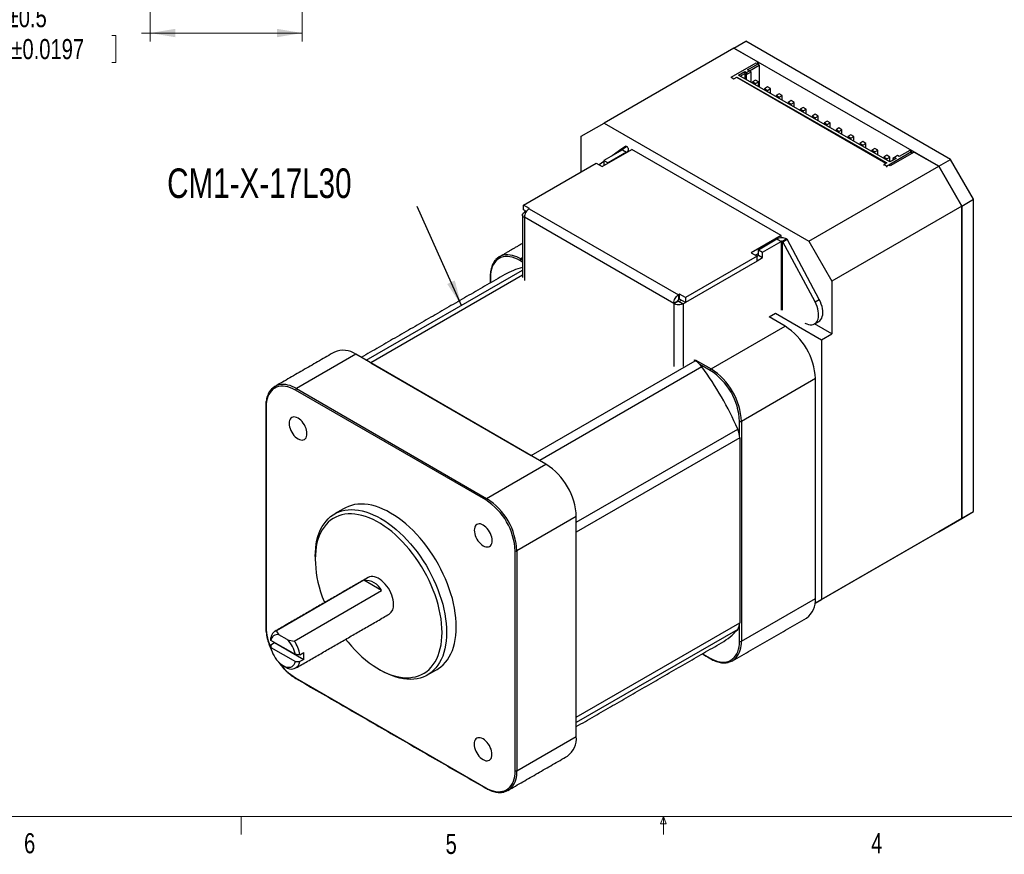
# Model space of a CAD drawing. Header units: millimetres. Extents: x 11 to 421, y 5 to 275.
# Tile 2 of 5: x 140 to 256, y 5 to 104. Entities that reach past the tile are written whole.
import ezdxf

# ---------------------------------------------------------------- set-up
doc = ezdxf.new("R2010")
doc.units = ezdxf.units.MM
doc.styles.add('SLDTEXTSTYLE0', font='TXT', dxfattribs={"width": 0.75})
doc.dimstyles.new('SLDDIMSTYLE2', dxfattribs={"dimtxt": 0, "dimasz": 3, "dimexe": 0, "dimexo": 0.0625, "dimgap": 0, "dimtad": 0, "dimtih": 1, "dimtoh": 1, "dimdec": 0, "dimrnd": 1e-09, "dimzin": 0, "dimdsep": 46, "dimtxsty": 'Standard', "dimsah": 1, "dimcen": 0.09, "dimadec": 0, "dimazin": 0, "dimtfac": 3, "dimtdec": 0, "dimtofl": 0, "dimtmove": 0, "dimatfit": 3, "dimfxl": 1, "dimtolj": 1, "dimtzin": 0, "dimarcsym": 0})
doc.dimstyles.new('SLDDIMSTYLE4', dxfattribs={"dimtxt": 2.38125, "dimasz": 3, "dimexe": 0, "dimexo": 0.0625, "dimgap": 0.595313, "dimtad": 0, "dimdec": 1, "dimrnd": 1e-09, "dimzin": 12, "dimdsep": 46, "dimtxsty": 'SLDTEXTSTYLE0', "dimsah": 1, "dimcen": 0.09, "dimadec": 0, "dimazin": 0, "dimtol": 1, "dimtp": 0.5, "dimtm": 0.5, "dimtfac": 1, "dimtdec": 1, "dimtofl": 0, "dimtmove": 0, "dimatfit": 3, "dimfxl": 1, "dimtolj": 1, "dimarcsym": 0})

# ---------------------------------------------------------------- blocks, each defined once
blk = doc.blocks.new('*D17')
at = {"color": 7, "linetype": 'Continuous', "lineweight": 0}
for p, q in [((155.11, 142.63), (155.11, 101.73)), ((173.13, 128.81), (173.13, 101.73)), ((155.11, 102.73), (154.1, 102.73)), ((173.13, 102.73), (155.11, 102.73)), ((127.17, 102.45), (127.17, 99.24)), ((127.17, 102.45), (127.65, 102.45)), ((151.06, 102.45), (150.58, 102.45)), ((151.06, 102.45), (151.06, 99.24)), ((127.17, 99.24), (127.65, 99.24)), ((151.06, 99.24), (150.58, 99.24))]:
    blk.add_line(p, q, dxfattribs=at)
for points in [[(155.11, 102.73), (158.11, 102.23), (158.11, 103.23)], [(173.13, 102.73), (170.13, 103.23), (170.13, 102.23)]]:
    blk.add_solid(points, dxfattribs=at)
at = {"color": 7, "linetype": 'Continuous', "lineweight": 0, "char_height": 2.381, "attachment_point": 1, "style": 'SLDTEXTSTYLE0'}
for s, insert in [('18', (133.85, 105.8)), ('±0.5', (138.24, 105.8)), ('0.7092', (128.13, 102.02)), ('±0.0197', (138.68, 102.02))]:
    blk.add_mtext(s, dxfattribs=dict(at, insert=insert))

msp = doc.modelspace()

# ---------------------------------------------------------------- linework, layer by layer
at = {"color": 7, "linetype": 'Continuous', "lineweight": 30}
for p, q in [((224.29, 100.946), (225.704, 101.762)), ((249.958, 87.761), (225.704, 101.762)), ((224.29, 100.946), (208.91, 92.067)), ((224.29, 100.946), (227.201, 99.265)), ((224.29, 100.946), (224.29, 100.946)), ((248.544, 86.944), (224.29, 100.946)), ((223.965, 97.494), (226.935, 99.209)), ((226.935, 99.209), (227.147, 99.087)), ((227.02, 99.16), (227.201, 99.265)), ((227.201, 99.265), (227.201, 98.995)), ((224.814, 97.74), (225.556, 98.169)), ((225.556, 98.169), (225.768, 98.048)), ((225.556, 98.169), (225.557, 97.924)), ((225.768, 98.048), (226.122, 98.252)), ((225.768, 98.048), (225.769, 97.803)), ((225.769, 97.803), (226.335, 98.129)), ((225.91, 98.373), (227.147, 99.087)), ((226.122, 98.252), (225.91, 98.373)), ((226.122, 98.252), (226.335, 98.129)), ((226.123, 98.251), (227.254, 98.904)), ((226.339, 96.867), (226.335, 98.129)), ((227.254, 98.904), (227.147, 99.087)), ((227.254, 98.904), (227.263, 96.338)), ((223.965, 97.494), (224.283, 97.312)), ((223.965, 97.494), (223.965, 97.459)), ((224.283, 97.312), (224.637, 97.516)), ((224.286, 97.274), (224.283, 97.312)), ((224.637, 97.516), (242.385, 87.354)), ((224.637, 97.516), (224.64, 97.478)), ((242.281, 87.294), (224.64, 97.478)), ((242.774, 87.456), (224.814, 97.74)), ((225.027, 97.618), (225.557, 97.924)), ((225.557, 97.924), (225.559, 97.314)), ((225.557, 97.924), (225.769, 97.803)), ((225.771, 97.192), (225.769, 97.803)), ((226.831, 97.152), (226.477, 96.948)), ((226.477, 96.948), (226.478, 96.787)), ((226.831, 96.745), (226.477, 96.948)), ((227.185, 96.95), (226.831, 97.152)), ((226.831, 96.745), (227.185, 96.95)), ((227.187, 96.382), (227.185, 96.95)), ((226.832, 96.585), (226.831, 96.745)), ((228.245, 96.342), (227.892, 96.138)), ((227.892, 96.138), (227.892, 95.978)), ((228.245, 95.936), (227.892, 96.138)), ((228.599, 96.14), (228.245, 96.342)), ((228.245, 95.936), (228.599, 96.14)), ((228.246, 95.775), (228.245, 95.936)), ((228.601, 95.572), (228.599, 96.14)), ((229.659, 95.533), (229.306, 95.328)), ((229.306, 95.328), (229.306, 95.168)), ((229.659, 95.126), (229.306, 95.328)), ((230.013, 95.33), (229.659, 95.533)), ((229.659, 95.126), (230.013, 95.33)), ((229.66, 94.965), (229.659, 95.126)), ((230.015, 94.762), (230.013, 95.33)), ((231.074, 94.723), (230.72, 94.519)), ((230.72, 94.519), (230.721, 94.358)), ((231.074, 94.316), (230.72, 94.519)), ((231.427, 94.52), (231.074, 94.723)), ((231.074, 94.316), (231.427, 94.52)), ((231.429, 93.952), (231.427, 94.52)), ((231.074, 94.156), (231.074, 94.316)), ((232.488, 93.913), (232.134, 93.709)), ((232.134, 93.709), (232.135, 93.548)), ((232.488, 93.506), (232.134, 93.709)), ((232.841, 93.711), (232.488, 93.913)), ((232.488, 93.506), (232.841, 93.711)), ((232.488, 93.346), (232.488, 93.506)), ((232.843, 93.143), (232.841, 93.711)), ((233.902, 93.103), (233.549, 92.899)), ((233.549, 92.899), (233.549, 92.739)), ((233.902, 92.697), (233.549, 92.899)), ((234.256, 92.901), (233.902, 93.103)), ((233.902, 92.697), (234.256, 92.901)), ((233.903, 92.536), (233.902, 92.697)), ((234.258, 92.333), (234.256, 92.901)), ((235.316, 92.293), (234.963, 92.089)), ((235.67, 92.091), (235.316, 92.293)), ((206.188, 90.495), (208.91, 92.067)), ((208.91, 92.067), (233.164, 78.066)), ((234.963, 92.089), (234.963, 91.929)), ((235.316, 91.887), (234.963, 92.089)), ((235.316, 91.887), (235.67, 92.091)), ((235.317, 91.726), (235.316, 91.887)), ((235.672, 91.523), (235.67, 92.091)), ((236.73, 91.484), (236.377, 91.28)), ((236.377, 91.28), (236.377, 91.119)), ((236.73, 91.077), (236.377, 91.28)), ((237.084, 91.281), (236.73, 91.484)), ((236.73, 91.077), (237.084, 91.281)), ((236.731, 90.917), (236.73, 91.077)), ((237.086, 90.713), (237.084, 91.281)), ((206.188, 86.292), (206.188, 90.495)), ((238.145, 90.674), (237.791, 90.47)), ((237.791, 90.47), (237.792, 90.309)), ((238.145, 90.267), (237.791, 90.47)), ((238.498, 90.472), (238.145, 90.674)), ((238.145, 90.267), (238.498, 90.472)), ((238.145, 90.107), (238.145, 90.267)), ((238.5, 89.904), (238.498, 90.472)), ((239.559, 89.864), (239.205, 89.66)), ((239.912, 89.662), (239.559, 89.864)), ((208.661, 86.902), (212.196, 88.943)), ((211.065, 88.908), (208.869, 87.64)), ((211, 89.027), (209.844, 88.203)), ((211.495, 89.313), (211, 89.027)), ((211, 89.027), (211.065, 88.989)), ((211.065, 88.989), (211.56, 89.275)), ((211.065, 88.908), (211.065, 88.989)), ((211.065, 88.908), (211.56, 88.622)), ((211.495, 89.313), (211.56, 89.275)), ((229.873, 78.739), (212.196, 88.943)), ((239.205, 89.66), (239.206, 89.5)), ((239.559, 89.458), (239.205, 89.66)), ((239.559, 89.458), (239.912, 89.662)), ((239.559, 89.297), (239.559, 89.458)), ((239.914, 89.094), (239.912, 89.662)), ((240.973, 89.054), (240.62, 88.85)), ((240.62, 88.85), (240.62, 88.69)), ((240.973, 88.648), (240.62, 88.85)), ((241.327, 88.852), (240.973, 89.054)), ((240.973, 88.648), (241.327, 88.852)), ((241.329, 88.284), (241.327, 88.852)), ((242.35, 86.968), (245.32, 88.682)), ((245.108, 88.804), (243.87, 88.089)), ((245.108, 88.804), (245.32, 88.682)), ((245.32, 88.682), (245.321, 88.449)), ((208.869, 87.507), (208.307, 87.106)), ((208.869, 87.64), (209.364, 87.354)), ((208.869, 87.64), (208.869, 87.022)), ((211.56, 88.622), (209.364, 87.354)), ((211.56, 88.576), (211.56, 88.622)), ((240.974, 88.487), (240.973, 88.648)), ((242.387, 88.245), (242.034, 88.041)), ((242.034, 88.041), (242.034, 87.88)), ((242.387, 87.838), (242.034, 88.041)), ((242.741, 88.042), (242.387, 88.245)), ((242.387, 87.838), (242.741, 88.042)), ((242.388, 87.678), (242.387, 87.838)), ((242.743, 87.474), (242.741, 88.042)), ((243.517, 87.885), (242.774, 87.456)), ((245.629, 88.627), (242.801, 86.994)), ((243.304, 88.007), (243.093, 87.883)), ((243.093, 87.883), (243.304, 87.762)), ((243.093, 87.883), (243.094, 87.641)), ((243.658, 88.211), (243.304, 88.007)), ((243.304, 88.007), (243.517, 87.885)), ((243.87, 88.089), (243.658, 88.211)), ((245.629, 88.627), (248.544, 86.944)), ((248.544, 86.944), (249.958, 87.761)), ((252.68, 83.046), (249.958, 87.761)), ((199.361, 82.351), (207.953, 87.311)), ((207.953, 87.311), (208.661, 86.902)), ((209.364, 87.354), (209.364, 87.308)), ((233.164, 78.066), (248.544, 86.944)), ((242.032, 87.15), (242.024, 87.034)), ((242.385, 87.354), (242.032, 87.15)), ((242.35, 86.968), (242.032, 87.15)), ((242.35, 86.968), (242.35, 86.846)), ((242.801, 86.994), (242.704, 87.05)), ((248.544, 86.944), (251.266, 82.229)), ((251.266, 82.229), (248.544, 86.944)), ((251.266, 82.229), (252.68, 83.046)), ((252.68, 46.056), (252.68, 83.046)), ((200.07, 81.942), (199.361, 82.351)), ((199.361, 81.78), (199.361, 82.351)), ((199.698, 81.585), (199.361, 81.78)), ((200.034, 81.922), (200.07, 81.942)), ((200.034, 81.922), (217.711, 71.718)), ((251.266, 82.229), (235.886, 73.351)), ((251.266, 82.229), (251.266, 45.24)), ((251.266, 45.24), (251.266, 82.229)), ((199.641, 81.618), (199.469, 81.519)), ((199.608, 81.439), (199.469, 81.519)), ((199.469, 80.942), (217.145, 70.738)), ((199.469, 80.866), (199.469, 80.942)), ((199.469, 80.866), (199.469, 73.432)), ((229.873, 78.739), (226.338, 76.698)), ((227.181, 77.068), (229.378, 78.336)), ((229.873, 78.464), (229.873, 78.739)), ((230.08, 78.012), (230.575, 78.298)), ((230.08, 78.013), (230.575, 78.298)), ((230.51, 78.337), (230.575, 78.298)), ((234.395, 71.163), (230.575, 78.298)), ((230.575, 78.298), (230.575, 78.298)), ((227.181, 77.068), (227.676, 76.783)), ((227.181, 76.415), (227.181, 77.068)), ((227.676, 76.783), (229.873, 78.051)), ((229.873, 78.051), (229.873, 69.922)), ((230.015, 78.051), (230.08, 78.013)), ((230.015, 78.051), (230.015, 69.922)), ((230.08, 78.012), (230.08, 78.013)), ((233.9, 70.877), (230.08, 78.012)), ((233.164, 78.066), (235.886, 73.351)), ((199.234, 76.087), (199.032, 75.97)), ((199.032, 75.97), (199.234, 75.853)), ((227.045, 76.29), (218.559, 71.391)), ((226.338, 76.698), (227.045, 76.29)), ((227.181, 76.614), (226.833, 76.412)), ((227.005, 76.313), (227.181, 76.415)), ((227.045, 75.718), (227.045, 76.29)), ((227.045, 75.765), (227.676, 76.129)), ((227.181, 76.415), (227.676, 76.129)), ((227.676, 76.129), (227.676, 76.783)), ((199.234, 75.608), (198.926, 75.787)), ((227.045, 75.718), (218.559, 70.82)), ((180.721, 63.967), (199.234, 74.654)), ((199.234, 74.04), (181.254, 63.66)), ((195.44, 73.774), (195.44, 73.144)), ((235.886, 73.351), (235.886, 67.104)), ((217.852, 71.8), (217.711, 71.718)), ((217.711, 71.718), (217.711, 71.146)), ((217.852, 71.228), (217.711, 71.146)), ((218.559, 71.391), (217.852, 71.8)), ((217.852, 71.228), (217.852, 71.8)), ((218.559, 70.82), (217.852, 71.228)), ((218.559, 71.391), (218.559, 70.82)), ((233.9, 70.877), (234.395, 71.163)), ((217.145, 70.738), (217.64, 71.024)), ((217.64, 70.948), (217.145, 70.662)), ((217.145, 70.738), (217.145, 70.662)), ((217.145, 70.662), (217.145, 63.228)), ((217.64, 71.024), (217.64, 70.948)), ((217.782, 70.948), (218.06, 71.108)), ((217.782, 70.948), (218.277, 70.662)), ((218.277, 70.662), (218.555, 70.823)), ((218.277, 70.662), (218.277, 63.228)), ((228.459, 69.106), (229.202, 69.534)), ((230.337, 68.022), (228.459, 69.106)), ((229.202, 69.534), (234.649, 66.39)), ((221.569, 62.96), (230.337, 68.022)), ((235.886, 67.104), (233.845, 68.283)), ((234.649, 66.39), (235.886, 67.104)), ((234.649, 66.39), (234.649, 35.647)), ((179.48, 64.684), (172.445, 60.622)), ((202.017, 51.673), (179.48, 64.684)), ((181.254, 63.66), (200.242, 52.698)), ((200.242, 52.698), (219.688, 63.924)), ((220.475, 63.192), (201.269, 52.105)), ((219.585, 63.983), (219.687, 64.042)), ((219.585, 63.983), (219.688, 63.924)), ((219.691, 64.044), (221.569, 62.96)), ((221.463, 62.776), (220.225, 63.491)), ((233.929, 61.8), (225.161, 56.738)), ((233.929, 35.775), (233.929, 61.8)), ((194.875, 47.428), (172.339, 60.438)), ((172.445, 60.622), (194.982, 47.612)), ((168.853, 58.425), (168.853, 32.4)), ((224.949, 55.073), (224.949, 56.738)), ((225.161, 56.738), (225.161, 30.714)), ((205.609, 44.782), (224.731, 55.821)), ((224.971, 54.773), (205.609, 43.596)), ((224.971, 54.773), (224.971, 32.878)), ((194.982, 47.612), (202.017, 51.673)), ((249.958, 44.484), (252.68, 46.056)), ((251.266, 45.24), (252.68, 46.056)), ((205.609, 45.452), (198.574, 41.39)), ((205.609, 19.427), (205.609, 45.452)), ((234.649, 35.647), (251.266, 45.24)), ((251.266, 45.24), (248.544, 43.668)), ((248.544, 43.668), (251.266, 45.24)), ((248.544, 43.668), (249.958, 44.484)), ((248.544, 43.668), (233.893, 35.21)), ((198.362, 15.365), (198.362, 41.39)), ((198.574, 41.39), (198.574, 15.365)), ((180.423, 37.917), (170.077, 31.944)), ((182.546, 36.691), (180.423, 37.917)), ((172.2, 30.719), (182.546, 36.691)), ((225.161, 30.714), (233.929, 35.775)), ((233.893, 35.211), (234.649, 35.647)), ((205.609, 21.701), (224.971, 32.878)), ((224.731, 32.106), (205.609, 21.068)), ((224.949, 30.714), (224.949, 32.603)), ((169.405, 30.289), (169.844, 30.542)), ((172.327, 29.109), (169.412, 30.792)), ((169.844, 30.542), (173.31, 28.541)), ((171.365, 30.89), (170.373, 31.463)), ((169.412, 29.975), (172.327, 28.292)), ((172.872, 29.105), (173.31, 29.358)), ((220.563, 29.22), (221.463, 28.701)), ((173.31, 28.541), (172.872, 28.288)), ((172.339, 26.362), (194.875, 13.352)), ((198.574, 15.365), (205.609, 19.427))]:
    msp.add_line(p, q, dxfattribs=at)
at = {"color": 7, "linetype": 'Continuous', "lineweight": 0}
for p, q in [((415.957, 9.959), (15.907, 9.959)), ((165.919, 9.959), (165.919, 7.805)), ((215.589, 9.081), (215.925, 9.959)), ((215.925, 9.959), (215.925, 7.805)), ((215.925, 9.959), (216.244, 9.081)), ((216.244, 9.081), (215.589, 9.081))]:
    msp.add_line(p, q, dxfattribs=at)
at = {"color": 7, "linetype": 'Continuous', "lineweight": 30, "flags": 128}
for points in [[(198.926, 75.787), (198.622, 75.947), (198.32, 76.075), (198.024, 76.17), (197.734, 76.232), (197.453, 76.26), (197.183, 76.254), (196.926, 76.213), (196.685, 76.138), (196.461, 76.031), (196.255, 75.89), (196.07, 75.719), (195.907, 75.517), (195.766, 75.286), (195.65, 75.029), (195.559, 74.747), (195.493, 74.442), (195.453, 74.117), (195.44, 73.774)], [(234.331, 68.563), (234.465, 68.661), (234.584, 68.792), (234.68, 68.953), (234.752, 69.14), (234.798, 69.351), (234.817, 69.581), (234.81, 69.828), (234.777, 70.087), (234.718, 70.355), (234.633, 70.626), (234.525, 70.897), (234.395, 71.163)], [(232.695, 68.375), (232.905, 68.274), (233.11, 68.206), (233.309, 68.172), (233.497, 68.172), (233.672, 68.206), (233.831, 68.274), (233.97, 68.375), (234.089, 68.507), (234.185, 68.667), (234.257, 68.855), (234.303, 69.065), (234.322, 69.296), (234.316, 69.542), (234.282, 69.802), (234.223, 70.069), (234.138, 70.34), (234.03, 70.611), (233.9, 70.877)], [(172.339, 60.438), (172.035, 60.598), (171.733, 60.726), (171.436, 60.822), (171.146, 60.884), (170.865, 60.911), (170.596, 60.905), (170.339, 60.864), (170.098, 60.79), (169.874, 60.682), (169.668, 60.542), (169.483, 60.37), (169.32, 60.168), (169.179, 59.938), (169.063, 59.681), (168.971, 59.398), (168.906, 59.094), (168.866, 58.768), (168.853, 58.425)], [(173.699, 55.281), (173.686, 55.48), (173.647, 55.689), (173.584, 55.904), (173.497, 56.118), (173.389, 56.326), (173.262, 56.524), (173.12, 56.706), (172.966, 56.869), (172.804, 57.007), (172.639, 57.118), (172.473, 57.199), (172.311, 57.247), (172.157, 57.262), (172.015, 57.244), (171.889, 57.192), (171.78, 57.108), (171.693, 56.995), (171.63, 56.854), (171.591, 56.689), (171.578, 56.505), (171.591, 56.306), (171.63, 56.097), (171.693, 55.883), (171.78, 55.669), (171.889, 55.46), (172.015, 55.262), (172.157, 55.08), (172.311, 54.917), (172.473, 54.779), (172.639, 54.668), (172.804, 54.588), (172.966, 54.539), (173.12, 54.524), (173.262, 54.542), (173.389, 54.594), (173.497, 54.678), (173.584, 54.791), (173.647, 54.932), (173.686, 55.097), (173.699, 55.281)], [(189.111, 27.361), (189.269, 27.458), (189.57, 27.675), (189.851, 27.923), (190.111, 28.201), (190.348, 28.509), (190.563, 28.845), (190.755, 29.209), (190.922, 29.598), (191.064, 30.012), (191.181, 30.45), (191.273, 30.909), (191.338, 31.388), (191.378, 31.886), (191.391, 32.401), (191.378, 32.932), (191.338, 33.475), (191.273, 34.031), (191.181, 34.596), (191.064, 35.168), (190.922, 35.747), (190.755, 36.329), (190.563, 36.914), (190.348, 37.498), (190.111, 38.08), (189.851, 38.658), (189.57, 39.231), (189.269, 39.795), (188.949, 40.35), (188.611, 40.892), (188.255, 41.422), (187.884, 41.936), (187.499, 42.433), (187.101, 42.911), (186.69, 43.369), (186.269, 43.805), (185.84, 44.217), (185.402, 44.605), (184.959, 44.967), (184.511, 45.301), (184.06, 45.607), (183.607, 45.884), (183.154, 46.13), (182.703, 46.345), (182.255, 46.528), (181.812, 46.678), (181.375, 46.795), (180.945, 46.879), (180.524, 46.929), (180.114, 46.945), (179.715, 46.926), (179.33, 46.874), (178.959, 46.789), (178.604, 46.669), (178.265, 46.517), (178.103, 46.429)], [(174.677, 40.727), (174.69, 41.242), (174.73, 41.74), (174.795, 42.22), (174.887, 42.679), (175.004, 43.117), (175.147, 43.531), (175.314, 43.92), (175.505, 44.283), (175.72, 44.62), (175.958, 44.927), (176.217, 45.206), (176.498, 45.454), (176.799, 45.671), (177.119, 45.856), (177.458, 46.008), (177.813, 46.127), (178.184, 46.213), (178.569, 46.265), (178.968, 46.283), (179.378, 46.267), (179.799, 46.217), (180.229, 46.134), (180.666, 46.016), (181.109, 45.866), (181.557, 45.683), (182.009, 45.468), (182.461, 45.222), (182.914, 44.946), (183.365, 44.64), (183.813, 44.306), (184.256, 43.944), (184.694, 43.556), (185.123, 43.143), (185.544, 42.707), (185.955, 42.25), (186.353, 41.771), (186.739, 41.274), (187.109, 40.76), (187.465, 40.231), (187.803, 39.688), (188.123, 39.134), (188.424, 38.569), (188.705, 37.997), (188.965, 37.419), (189.202, 36.836), (189.417, 36.252), (189.609, 35.668), (189.776, 35.085), (189.918, 34.507), (190.035, 33.934), (190.127, 33.369), (190.193, 32.814), (190.232, 32.27), (190.245, 31.74), (190.245, 31.74)], [(189.706, 31.74), (189.693, 32.262), (189.654, 32.797), (189.588, 33.343), (189.496, 33.9), (189.379, 34.463), (189.236, 35.033), (189.069, 35.606), (188.877, 36.181), (188.662, 36.756), (188.424, 37.328), (188.165, 37.896), (187.884, 38.457), (187.584, 39.01), (187.264, 39.553), (186.927, 40.083), (186.573, 40.6), (186.203, 41.1), (185.82, 41.583), (185.424, 42.047), (185.016, 42.489), (184.598, 42.909), (184.173, 43.305), (183.74, 43.676), (183.301, 44.02), (182.859, 44.336), (182.414, 44.623), (181.969, 44.881), (181.524, 45.107), (181.082, 45.301), (180.644, 45.463), (180.211, 45.592), (179.785, 45.688), (179.368, 45.75), (178.96, 45.778), (178.564, 45.772), (178.18, 45.732), (177.811, 45.658), (177.457, 45.55), (177.119, 45.409), (176.8, 45.235), (176.499, 45.029), (176.219, 44.792), (175.959, 44.524), (175.721, 44.226), (175.506, 43.9), (175.315, 43.546), (175.147, 43.166), (175.005, 42.761), (174.887, 42.333), (174.796, 41.883), (174.73, 41.412), (174.69, 40.923), (174.677, 40.416), (174.69, 39.895), (174.73, 39.359), (174.796, 38.813), (174.887, 38.257), (175.005, 37.693), (175.147, 37.123), (175.315, 36.55), (175.506, 35.975), (175.721, 35.401), (175.776, 35.263)], [(195.636, 42.617), (195.623, 42.816), (195.584, 43.025), (195.521, 43.24), (195.434, 43.454), (195.326, 43.662), (195.199, 43.86), (195.057, 44.042), (194.903, 44.205), (194.741, 44.343), (194.576, 44.454), (194.41, 44.535), (194.248, 44.583), (194.094, 44.598), (193.952, 44.58), (193.826, 44.528), (193.717, 44.444), (193.63, 44.331), (193.567, 44.19), (193.528, 44.026), (193.515, 43.841), (193.528, 43.642), (193.567, 43.433), (193.63, 43.219), (193.717, 43.005), (193.826, 42.796), (193.952, 42.598), (194.094, 42.416), (194.248, 42.254), (194.41, 42.115), (194.576, 42.004), (194.741, 41.924), (194.903, 41.875), (195.057, 41.86), (195.199, 41.878), (195.326, 41.93), (195.434, 42.014), (195.521, 42.128), (195.584, 42.268), (195.623, 42.433), (195.636, 42.617)], [(183.961, 35.057), (183.947, 35.316), (183.907, 35.586), (183.841, 35.864), (183.75, 36.145), (183.636, 36.425), (183.499, 36.7), (183.343, 36.965), (183.169, 37.217), (182.98, 37.452), (182.78, 37.665), (182.57, 37.855), (182.355, 38.018), (182.137, 38.151), (181.92, 38.253), (181.708, 38.323), (181.502, 38.358), (181.307, 38.358), (181.126, 38.324), (180.96, 38.256), (180.941, 38.245)], [(178.278, 30.93), (178.564, 30.573), (178.96, 30.11), (179.368, 29.667), (179.785, 29.247), (180.211, 28.851), (180.644, 28.48), (181.082, 28.136), (181.524, 27.82), (181.969, 27.533), (182.414, 27.276), (182.859, 27.049), (183.301, 26.855), (183.74, 26.693), (184.173, 26.564), (184.598, 26.468), (185.016, 26.406), (185.424, 26.378), (185.82, 26.384), (186.203, 26.425), (186.573, 26.499), (186.927, 26.606), (187.264, 26.747), (187.584, 26.921), (187.884, 27.127), (188.165, 27.364), (188.424, 27.632), (188.662, 27.93), (188.877, 28.256), (189.069, 28.61), (189.236, 28.99), (189.379, 29.395), (189.496, 29.823), (189.588, 30.273), (189.654, 30.744), (189.693, 31.234), (189.706, 31.74)], [(190.245, 31.74), (190.232, 31.225), (190.193, 30.727), (190.127, 30.247), (190.035, 29.788), (189.918, 29.351), (189.776, 28.937), (189.609, 28.547), (189.417, 28.184), (189.202, 27.848), (188.965, 27.54), (188.705, 27.261), (188.424, 27.013), (188.123, 26.797), (187.803, 26.612), (187.465, 26.459), (187.109, 26.34), (186.739, 26.254), (186.353, 26.202), (185.955, 26.184), (185.544, 26.2), (185.123, 26.25), (184.694, 26.334), (184.256, 26.451), (183.813, 26.601), (183.365, 26.784), (182.914, 26.999), (182.461, 27.245), (182.46, 27.246)], [(221.463, 28.701), (221.767, 28.54), (222.068, 28.412), (222.365, 28.317), (222.655, 28.255), (222.936, 28.227), (223.206, 28.234), (223.462, 28.274), (223.703, 28.349), (223.928, 28.457), (224.133, 28.597), (224.318, 28.769), (224.482, 28.971), (224.622, 29.201), (224.738, 29.458), (224.83, 29.74), (224.896, 30.045), (224.935, 30.37), (224.949, 30.714)], [(169.412, 29.975), (169.472, 29.72), (169.557, 29.462), (169.665, 29.206), (169.794, 28.956), (169.942, 28.716), (170.107, 28.49), (170.286, 28.284), (170.474, 28.099), (170.67, 27.94), (170.869, 27.81), (171.069, 27.71), (171.264, 27.643), (171.453, 27.61), (171.632, 27.61), (171.796, 27.645), (171.945, 27.714), (172.074, 27.815), (172.182, 27.947), (172.267, 28.107), (172.327, 28.292)], [(195.62, 17.294), (195.607, 17.493), (195.568, 17.703), (195.504, 17.917), (195.417, 18.131), (195.309, 18.34), (195.183, 18.537), (195.041, 18.72), (194.887, 18.882), (194.725, 19.02), (194.559, 19.131), (194.393, 19.212), (194.232, 19.261), (194.078, 19.276), (193.936, 19.257), (193.809, 19.206), (193.701, 19.122), (193.614, 19.008), (193.551, 18.867), (193.512, 18.703), (193.499, 18.519), (193.512, 18.32), (193.551, 18.11), (193.614, 17.896), (193.701, 17.682), (193.809, 17.473), (193.936, 17.276), (194.078, 17.093), (194.232, 16.931), (194.393, 16.793), (194.559, 16.682), (194.725, 16.601), (194.887, 16.552), (195.041, 16.537), (195.183, 16.556), (195.309, 16.607), (195.417, 16.691), (195.504, 16.805), (195.568, 16.946), (195.607, 17.11), (195.62, 17.294)], [(194.875, 13.352), (195.179, 13.192), (195.481, 13.064), (195.778, 12.968), (196.068, 12.907), (196.349, 12.879), (196.618, 12.885), (196.875, 12.926), (197.116, 13), (197.34, 13.108), (197.546, 13.248), (197.731, 13.42), (197.894, 13.622), (198.035, 13.852), (198.151, 14.11), (198.243, 14.392), (198.309, 14.697), (198.348, 15.022), (198.362, 15.365)]]:
    msp.add_lwpolyline(points, dxfattribs=at)
at = {"color": 7, "linetype": 'Continuous', "lineweight": 30}
for centre, radius, start, end in [((197.353, 74.73), 1.722, 103.37219, 137.12442), ((197.455, 73.617), 2.833, 56.16402, 100.16129), ((199.156, 75.776), 0.231, 122.60548, 177.39452), ((200.892, 67.579), 7.546, 102.69309, 119.88352), ((195.468, 73.84), 0.0719, 184.0435, 247.26226), ((226.16, 61.462), 7.776, 2.48902, 57.51098), ((177.99, 62.582), 2.576, 54.65231, 114.03723), ((218.293, 61.632), 2.683, 35.56453, 58.67368), ((190.064, 40.72), 37.813, 23.53761, 36.46239), ((221.693, 62.766), 0.231, 122.60548, 177.39452), ((217.409, 56.411), 7.547, 2.48902, 57.51098), ((217.392, 56.401), 7.776, 2.48902, 57.51098), ((170.766, 59.381), 1.722, 103.37219, 137.12442), ((170.867, 58.269), 2.833, 56.16402, 100.16129), ((172.569, 60.428), 0.231, 122.60548, 177.39452), ((168.884, 58.494), 0.0754, 185.71076, 245.62395), ((225.055, 56.943), 0.231, 242.60967, 297.39033), ((222.288, 54.711), 2.684, 1.32847, 24.43518), ((197.84, 45.114), 7.776, 2.48902, 57.51098), ((195.106, 47.417), 0.231, 122.60548, 177.39452), ((190.822, 41.062), 7.547, 2.48902, 57.51098), ((190.804, 41.052), 7.776, 2.48902, 57.51098), ((198.468, 41.595), 0.231, 242.60967, 297.39033), ((180.541, 35.67), 2.25, 26.99496, 93.01042), ((182.69, 34.942), 1.276, 306.1456, 5.16658), ((231.425, 35.507), 2.518, 305.19922, 6.11296), ((223.81, 32.815), 1.162, 322.40534, 3.06946), ((168.884, 32.469), 0.0754, 185.6948, 245.62534), ((175.579, 32.579), 6.729, 181.52159, 204.38017), ((170.406, 30.992), 1.007, 109.05501, 173.49112), ((219.016, 37.059), 7.562, 300.11217, 319.08851), ((170.21, 30.672), 0.807, 78.33179, 171.48134), ((168.905, 28.412), 3.492, 11.52065, 45.20441), ((168.911, 28.402), 4.023, 10.06104, 35.15196), ((222.326, 30.525), 2.841, 320.22397, 3.80388), ((225.055, 30.918), 0.231, 242.60967, 297.39033), ((170.999, 28.95), 2.347, 349.97556, 10.02444), ((175.73, 31.963), 6.547, 215.24228, 238.80316), ((171.824, 28.468), 1.064, 229.89723, 350.249), ((221.538, 28.693), 0.0755, 174.38042, 234.29284), ((223.247, 29.88), 1.722, 283.37219, 317.12442), ((172.414, 26.355), 0.0755, 174.37962, 234.30196), ((203.106, 19.159), 2.518, 305.19922, 6.11296), ((195.739, 15.177), 2.841, 320.22397, 3.80388), ((198.468, 15.57), 0.231, 242.60967, 297.39033), ((194.947, 13.343), 0.0719, 172.74256, 235.9597), ((196.66, 14.531), 1.722, 283.37219, 317.12442)]:
    msp.add_arc(centre, radius, start, end, dxfattribs=at)
for points, knots in [([(211.065, 88.908), (211.084, 88.918), (211.095, 88.933), (211.095, 88.964), (211.084, 88.979), (211.065, 88.989)], [0, 0, 0, 0, 0.5, 0.5, 1, 1, 1, 1]), ([(211.56, 88.622), (211.708, 88.707), (211.795, 88.828), (211.795, 89.069), (211.708, 89.19), (211.56, 89.275)], [0, 0, 0, 0, 0.5, 0.5, 1, 1, 1, 1]), ([(200.034, 81.922), (199.886, 81.837), (199.739, 81.681), (199.53, 81.318), (199.469, 81.113), (199.469, 80.942)], [0, 0, 0, 0, 0.5, 0.5, 1, 1, 1, 1]), ([(199.469, 80.866), (199.321, 80.952), (199.234, 81.072), (199.234, 81.313), (199.321, 81.434), (199.469, 81.519)], [0, 0, 0, 0, 0.5, 0.5, 1, 1, 1, 1]), ([(230.51, 78.337), (230.435, 78.379), (230.347, 78.413), (230.153, 78.46), (230.049, 78.472), (229.839, 78.472), (229.734, 78.46), (229.541, 78.413), (229.452, 78.379), (229.378, 78.336)], [0, 0, 0, 0, 0.25, 0.25, 0.5, 0.5, 0.75, 0.75, 1, 1, 1, 1]), ([(230.015, 78.051), (229.996, 78.061), (229.97, 78.068), (229.918, 78.068), (229.892, 78.061), (229.873, 78.051)], [0, 0, 0, 0, 0.5, 0.5, 1, 1, 1, 1]), ([(196.071, 75.881), (196.038, 75.847), (195.948, 75.752), (195.822, 75.569), (195.693, 75.335), (195.586, 75.077), (195.502, 74.798), (195.442, 74.499), (195.403, 74.179), (195.398, 73.951), (195.396, 73.835)], [0, 0, 0, 0, 0.07358812, 0.20325525, 0.33366968, 0.46486047, 0.59672458, 0.7290913, 0.86178167, 1, 1, 1, 1]), ([(217.145, 70.738), (217.145, 70.909), (217.206, 71.114), (217.416, 71.477), (217.563, 71.632), (217.711, 71.718)], [0, 0, 0, 0, 0.5, 0.5, 1, 1, 1, 1]), ([(218.277, 70.662), (218.129, 70.577), (217.92, 70.527), (217.502, 70.527), (217.293, 70.577), (217.145, 70.662)], [0, 0, 0, 0, 0.5, 0.5, 1, 1, 1, 1]), ([(217.64, 71.024), (217.64, 71.045), (217.648, 71.071), (217.674, 71.116), (217.692, 71.136), (217.711, 71.146)], [0, 0, 0, 0, 0.5, 0.5, 1, 1, 1, 1]), ([(217.782, 70.948), (217.763, 70.937), (217.737, 70.931), (217.685, 70.931), (217.659, 70.937), (217.64, 70.948)], [0, 0, 0, 0, 0.5, 0.5, 1, 1, 1, 1]), ([(169.484, 60.532), (169.451, 60.498), (169.36, 60.404), (169.235, 60.22), (169.106, 59.987), (168.999, 59.729), (168.915, 59.45), (168.855, 59.151), (168.816, 58.83), (168.811, 58.603), (168.809, 58.486)], [0, 0, 0, 0, 0.0735881, 0.2032553, 0.3336697, 0.4648605, 0.5967246, 0.7290913, 0.8617817, 1, 1, 1, 1]), ([(168.809, 32.462), (168.809, 32.402), (168.811, 32.228), (168.833, 31.931), (168.881, 31.57), (168.952, 31.202), (169.047, 30.829), (169.162, 30.454), (169.301, 30.08), (169.422, 29.786), (169.503, 29.621), (169.524, 29.577)], [0, 0, 0, 0, 0.06703946, 0.19407823, 0.32107839, 0.44801642, 0.57488694, 0.70169326, 0.82844387, 0.95515015, 1, 1, 1, 1]), ([(170.213, 28.379), (170.232, 28.349), (170.327, 28.206), (170.512, 27.963), (170.765, 27.653), (171.03, 27.362), (171.305, 27.091), (171.587, 26.841), (171.874, 26.615), (172.136, 26.433), (172.302, 26.334), (172.37, 26.294)], [0, 0, 0, 0, 0.0327436, 0.1582805, 0.2838528, 0.4094749, 0.5351608, 0.6609233, 0.7867727, 0.9127151, 1, 1, 1, 1]), ([(221.494, 28.632), (221.545, 28.603), (221.695, 28.519), (221.943, 28.4), (222.236, 28.288), (222.525, 28.205), (222.808, 28.153), (223.083, 28.131), (223.348, 28.144), (223.527, 28.166), (223.613, 28.193), (223.619, 28.195)], [0, 0, 0, 0, 0.069611, 0.201661, 0.3337711, 0.4657967, 0.5976006, 0.7290025, 0.8598018, 0.9898295, 1, 1, 1, 1]), ([(194.907, 13.283), (194.958, 13.254), (195.108, 13.17), (195.356, 13.052), (195.649, 12.939), (195.938, 12.857), (196.221, 12.805), (196.496, 12.783), (196.76, 12.796), (196.939, 12.818), (197.026, 12.844), (197.032, 12.846)], [0, 0, 0, 0, 0.069611, 0.201661, 0.3337711, 0.4657967, 0.5976006, 0.7290025, 0.8598018, 0.9898295, 1, 1, 1, 1])]:
    msp.add_open_spline(points, degree=3, knots=knots, dxfattribs=at)
for points, degree in [([(211.795, 88.711), (211.795, 88.949)], 1), ([(199.234, 81.193), (199.234, 73.759)], 1), ([(229.378, 78.336), (229.543, 78.241), (229.708, 78.146), (229.873, 78.051)], 3), ([(230.51, 78.337), (230.345, 78.241), (230.18, 78.146), (230.015, 78.051)], 3), ([(199.234, 77.805), (196.492, 76.222)], 1), ([(197.133, 74.121), (180.132, 64.307)], 1), ([(195.396, 73.835), (195.396, 73.119)], 1), ([(233.836, 68.278), (234.331, 68.563)], 1), ([(176.941, 64.935), (169.905, 60.873)], 1), ([(168.809, 58.486), (168.809, 32.462)], 1), ([(178.103, 46.429), (176.957, 45.767)], 1), ([(174.677, 40.727), (174.677, 40.416)], 1), ([(180.941, 38.245), (169.888, 31.864)], 1), ([(172.39, 27.531), (183.443, 33.911)], 1), ([(224.109, 28.388), (232.877, 33.45)], 1), ([(170.077, 31.944), (170.149, 31.778), (170.24, 31.616), (170.373, 31.463)], 3), ([(169.412, 30.792), (169.409, 30.897), (169.407, 31.002), (169.405, 31.107)], 3), ([(171.365, 30.89), (171.631, 30.813), (171.913, 30.76), (172.2, 30.719)], 3), ([(205.609, 20.587), (222.81, 30.517)], 1), ([(169.405, 30.289), (169.407, 30.185), (169.409, 30.08), (169.412, 29.975)], 3), ([(220.519, 29.195), (221.494, 28.632)], 1), ([(172.872, 29.105), (172.69, 29.106), (172.509, 29.108), (172.327, 29.109)], 3), ([(172.327, 28.292), (172.509, 28.29), (172.69, 28.289), (172.872, 28.288)], 3), ([(170.869, 27.81), (171.139, 27.655)], 1), ([(182.191, 27.401), (182.46, 27.246)], 1), ([(187.965, 26.7), (189.111, 27.361)], 1), ([(172.37, 26.294), (194.907, 13.283)], 1), ([(197.521, 13.039), (204.557, 17.101)], 1)]:
    msp.add_open_spline(points, degree=degree, dxfattribs=at)

# ---------------------------------------------------------------- texts
at = {"color": 7, "linetype": 'Continuous', "lineweight": 0, "attachment_point": 1, "style": 'SLDTEXTSTYLE0'}
for s, insert, char_height in [('CM1-X-17L30', (157.133, 86.693), 3.5), ('6', (140.178, 7.967), 2.381), ('5', (190.122, 7.889), 2.381), ('4', (240.541, 7.969), 2.381)]:
    msp.add_mtext(s, dxfattribs=dict(at, insert=insert, char_height=char_height))

# ---------------------------------------------------------------- dimensions: what is measured, and where the dimension line sits
at = {"color": 7, "linetype": 'Continuous', "lineweight": 0}
dim = msp.add_linear_dim(base=(173.128, 102.735), p1=(155.115, 143.63), p2=(173.128, 129.815), dimstyle='SLDDIMSTYLE4', dxfattribs=at)
dim.commit()
dim.dimension.update_dxf_attribs({"geometry": '*D17', "text_midpoint": (139.115, 102.735), "dimtype": 160})

# ---------------------------------------------------------------- leaders
msp.add_leader([(191.994, 70.475), (186.739, 82.18)], dimstyle='SLDDIMSTYLE2', dxfattribs=at)

doc.saveas('drawing.dxf')
